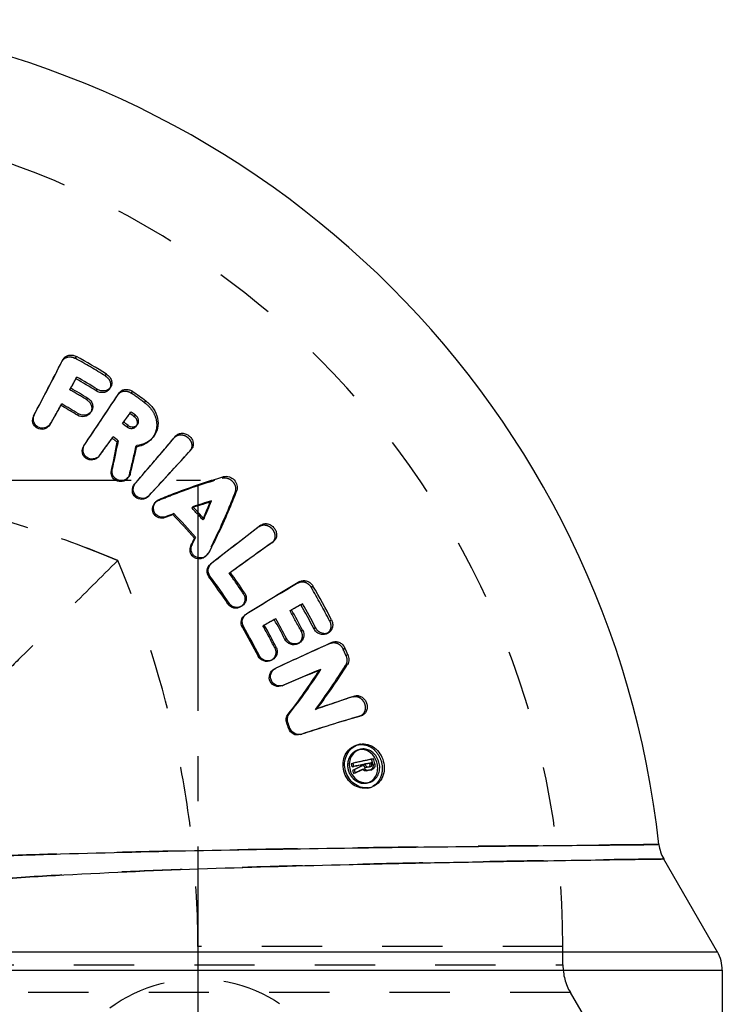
# Model space of a CAD drawing. Header units: millimetres. Extents: x 394 to 601, y 395 to 601.
# Tile 4 of 4: x 524 to 600, y 487 to 593. Entities that reach past the tile are written whole.
import ezdxf

# ---------------------------------------------------------------- set-up
doc = ezdxf.new("R2010")
doc.units = ezdxf.units.MM
doc.header["$LTSCALE"] = 65.185185
doc.linetypes.add('CENTER', pattern=[0.6, 0.375, -0.075, 0.075, -0.075])
doc.linetypes.add('HIDDEN', pattern=[0.2, 0.1, -0.1])
for name, color, linetype in [('ACHSEN_S', 7, 'CONTINUOUS'), ('KOERPER', 7, 'CONTINUOUS'), ('KONST.EL_MIT_GEO', 7, 'CONTINUOUS'), ('KURVEN', 7, 'CONTINUOUS')]:
    doc.layers.add(name, color=color, linetype=linetype)

msp = doc.modelspace()

# ---------------------------------------------------------------- linework, layer by layer
at = {"layer": 'ACHSEN_S', "color": 2, "linetype": 'CENTER'}
for p, q in [((394.41, 543.51), (543.67, 543.51)), ((543.41, 542.97), (543.41, 394.51))]:
    msp.add_line(p, q, dxfattribs=at)
at = {"layer": 'KOERPER', "color": 7, "linetype": 'Continuous'}
for p, q in [((593.81, 502.5), (599.62, 492.44)), ((600.16, 490.44), (600.16, 425.51))]:
    msp.add_line(p, q, dxfattribs=at)
at = {"layer": 'KOERPER', "color": 8, "linetype": 'HIDDEN'}
for p, q in [((582.91, 493.01), (543.41, 493.01)), ((582.91, 491.03), (582.91, 493.01))]:
    msp.add_line(p, q, dxfattribs=at)
at = {"layer": 'KOERPER', "color": 7, "linetype": 'Continuous'}
msp.add_arc((492.91, 493.01), 101, 6.2854, 83.7146, dxfattribs=at)
at = {"layer": 'KOERPER', "color": 8, "linetype": 'HIDDEN'}
msp.add_arc((492.91, 493.01), 90, 0, 90, dxfattribs=at)
for points, knots in [([(534.74, 534.84), (531.44, 536.21), (524.7, 538.68), (514.3, 541.43), (505.44, 542.84), (498.29, 543.41), (494.7, 543.51), (492.91, 543.51)], [0, 0, 0, 0, 0.249662, 0.499707, 0.74981, 0.874905, 1, 1, 1, 1]), ([(492.91, 543.51), (496.49, 543.51), (503.67, 543.12), (517.83, 540.86), (528.13, 537.58), (534.74, 534.84)], [0, 0, 0, 0, 0.250256, 0.500515, 1, 1, 1, 1]), ([(534.74, 534.84), (532.92, 533.03), (529.34, 529.44), (524.91, 525.01), (521.46, 521.56), (518.99, 519.09), (516.61, 516.71), (514.34, 514.44), (512.21, 512.31), (510.25, 510.35), (508.74, 508.84), (507.64, 507.73), (506.9, 507), (506.24, 506.34), (505.65, 505.75), (505.14, 505.24), (504.77, 504.87), (504.51, 504.61), (504.36, 504.45), (504.22, 504.32), (504.11, 504.21), (504.03, 504.13), (503.97, 504.07), (503.94, 504.04), (503.92, 504.02), (503.91, 504.01), (503.91, 504.01), (503.91, 504.01)], [0, 0, 0, 0, 0.176905, 0.348543, 0.431504, 0.511972, 0.589403, 0.663153, 0.732453, 0.796382, 0.853863, 0.879805, 0.903662, 0.925264, 0.944436, 0.96101, 0.974824, 0.980651, 0.985737, 0.990066, 0.993626, 0.996408, 0.998402, 0.999101, 0.9996, 0.9999, 1, 1, 1, 1]), ([(543.41, 493.01), (543.41, 496.59), (543.02, 503.77), (540.76, 517.93), (537.48, 528.23), (534.74, 534.84)], [0, 0, 0, 0, 0.250256, 0.500515, 1, 1, 1, 1])]:
    msp.add_open_spline(points, degree=3, knots=knots, dxfattribs=at)
at = {"layer": 'KONST.EL_MIT_GEO', "color": 8, "linetype": 'HIDDEN'}
for p, q in [((530.13, 556.72), (530.25, 556.92)), ((528.71, 556.42), (528.81, 556.59)), ((528.71, 556.42), (528.73, 556.45)), ((530.2, 554.51), (530.31, 554.69)), ((533.38, 554.81), (533.51, 555.01)), ((529.54, 553.32), (529.64, 553.49)), ((533.82, 553.39), (533.94, 553.57)), ((534.76, 552.8), (534.89, 552.98)), ((534.76, 552.8), (534.77, 552.81)), ((536.21, 552.94), (536.34, 553.13)), ((528.58, 551.62), (528.67, 551.78)), ((531.38, 552.23), (531.49, 552.39)), ((537.63, 551.92), (537.77, 552.11)), ((531.76, 550.82), (531.87, 550.97)), ((536.03, 550.75), (536.16, 550.92)), ((527.38, 549.52), (527.46, 549.65)), ((535.24, 549.64), (535.36, 549.8)), ((535.72, 549.29), (535.84, 549.45)), ((536.73, 549.38), (536.86, 549.54)), ((534.11, 548.06), (534.22, 548.21)), ((538.42, 548.03), (538.55, 548.19)), ((540.87, 548.15), (541.02, 548.32)), ((536.68, 547.14), (536.8, 547.28)), ((532.7, 546.12), (532.69, 546.11)), ((532.7, 546.11), (532.8, 546.25)), ((542.53, 546.67), (542.68, 546.84)), ((535.99, 544.12), (536.09, 544.24)), ((546.05, 543.75), (546.21, 543.91)), ((535.78, 543.73), (535.88, 543.85)), ((538.04, 541.77), (538.15, 541.89)), ((547.43, 542.25), (547.6, 542.4)), ((538.88, 541.21), (538.77, 541.09)), ((539.11, 541.33), (539.22, 541.44)), ((542.73, 540.52), (542.86, 540.64)), ((543.93, 539.22), (544.06, 539.34)), ((550.05, 538.51), (550.23, 538.65)), ((551.39, 536.73), (551.57, 536.87)), ((551.4, 536.74), (551.39, 536.73)), ((544.44, 535.54), (544.56, 535.65)), ((544.18, 535.23), (544.3, 535.33)), ((544.9, 534.53), (544.78, 534.44)), ((544.78, 534.44), (544.79, 534.44)), ((546.8, 533.43), (546.93, 533.53)), ((546.93, 533.53), (546.8, 533.43)), ((554.27, 532.41), (554.45, 532.53)), ((548.33, 531.21), (548.47, 531.3)), ((555.66, 531.93), (555.85, 532.05)), ((548.06, 529.83), (548.19, 529.92)), ((548.55, 528.96), (548.7, 529.06)), ((553.37, 529.38), (553.54, 529.48)), ((553.5, 529.45), (553.37, 529.38)), ((553.54, 529.47), (553.5, 529.45)), ((550.86, 527.97), (550.59, 527.82)), ((557.65, 528.29), (557.85, 528.4)), ((550.45, 527.74), (550.59, 527.82)), ((550.59, 527.82), (550.45, 527.74)), ((554.56, 527.17), (554.74, 527.27)), ((557.33, 526.89), (557.53, 527)), ((554.2, 525.8), (554.37, 525.89)), ((557.78, 525.87), (557.98, 525.97)), ((551.73, 525.35), (551.87, 525.43)), ((559.12, 525.22), (559.32, 525.32)), ((551.31, 524.01), (551.45, 524.08)), ((559.42, 524.53), (559.63, 524.63)), ((551.69, 523.08), (551.85, 523.16)), ((556.55, 522.95), (556.72, 523.03)), ((559.39, 523.48), (559.59, 523.57)), ((552.53, 521.26), (552.67, 521.32)), ((560.17, 520.07), (560.37, 520.15)), ((556.12, 518.69), (556.29, 518.76)), ((560.89, 517.95), (561.15, 518.04)), ((560.94, 517.96), (560.89, 517.95)), ((560.53, 514.82), (560.84, 514.91)), ((560.53, 514.82), (560.65, 514.85)), ((560.7, 514.29), (560.99, 514.38)), ((560.79, 514.31), (560.7, 514.29)), ((562.21, 513.3), (562.41, 513.36)), ((561.2, 512.22), (561.39, 512.27)), ((561.33, 512.73), (561.53, 512.79)), ((561.4, 512.75), (561.33, 512.73)), ((561.38, 512.55), (561.57, 512.61)), ((561.48, 512.76), (561.4, 512.75)), ((561.53, 512.78), (561.48, 512.76)), ((561.57, 512.4), (561.91, 512.47)), ((561.57, 512.4), (561.77, 512.46)), ((562, 512.11), (561.88, 512.09)), ((561.91, 512.47), (562.07, 512.52)), ((562, 512.11), (562.2, 512.17)), ((562.03, 512.12), (562, 512.11)), ((562.34, 512.75), (562.55, 512.81)), ((561.64, 510.72), (561.94, 510.79)), ((561.64, 510.72), (561.74, 510.74)), ((561.88, 510.2), (562.08, 510.25)), ((561.88, 510.2), (561.95, 510.22)), ((582.91, 491.03), (582.91, 493.01)), ((503.91, 491.03), (582.91, 491.03)), ((583.71, 488.03), (503.1, 488.03)), ((583.71, 488.03), (588.4, 479.9))]:
    msp.add_line(p, q, dxfattribs=at)
at = {"layer": 'KONST.EL_MIT_GEO', "color": 7, "linetype": 'Continuous'}
for p, q in [((528.74, 556.44), (528.82, 556.61)), ((528.84, 556.64), (528.81, 556.59)), ((528.82, 556.61), (528.84, 556.64)), ((532.4, 553.2), (532.52, 553.37)), ((534.78, 552.81), (534.89, 552.98)), ((534.89, 552.98), (534.9, 553)), ((534.9, 553), (534.89, 552.98)), ((525.64, 550.5), (525.71, 550.64)), ((530.37, 550.56), (530.47, 550.71)), ((536.52, 550.39), (536.65, 550.56)), ((527.47, 549.67), (527.46, 549.65)), ((527.61, 549.91), (527.47, 549.67)), ((531.07, 547.26), (531.16, 547.39)), ((534.68, 547.64), (534.79, 547.79)), ((532.8, 546.25), (532.79, 546.23)), ((534.05, 544.59), (534.14, 544.71)), ((536.55, 543.09), (536.66, 543.21)), ((544.72, 541.15), (544.87, 541.28)), ((540.68, 539.79), (540.8, 539.91)), ((539.85, 539.47), (539.96, 539.58)), ((542.65, 536.43), (542.77, 536.53)), ((543.04, 537.24), (543.16, 537.35)), ((551.57, 536.87), (551.4, 536.75)), ((551.58, 536.88), (551.57, 536.87)), ((551.57, 536.87), (551.58, 536.88)), ((544.9, 534.53), (544.92, 534.54)), ((544.59, 533.05), (544.71, 533.14)), ((546.66, 530.1), (546.78, 530.19)), ((554.56, 530.04), (554.74, 530.15)), ((548.68, 529.04), (548.7, 529.06)), ((551.67, 528.43), (551.82, 528.52)), ((548.22, 527.6), (548.34, 527.68)), ((555.95, 527.46), (556.13, 527.56)), ((552.82, 526.29), (552.98, 526.38)), ((549.94, 524.43), (550.07, 524.5)), ((551.82, 523.15), (551.85, 523.16)), ((553.02, 517.23), (553.15, 517.28)), ((553.18, 518.18), (553.31, 518.24)), ((561.1, 518.02), (560.94, 517.97)), ((561.15, 518.04), (561.1, 518.02)), ((553.23, 516.6), (553.36, 516.65)), ((554.5, 515.97), (554.64, 516.03)), ((560.72, 514.88), (560.84, 514.91)), ((560.99, 514.38), (560.89, 514.35)), ((560.01, 512.82), (560.19, 512.87)), ((560.09, 512.47), (560.28, 512.52)), ((560.17, 512.13), (560.36, 512.18)), ((561.02, 512.67), (561.21, 512.72)), ((561.04, 512.56), (561.02, 512.67)), ((561.04, 512.56), (561.24, 512.61)), ((561.24, 512.61), (561.21, 512.72)), ((561.66, 512.04), (561.86, 512.1)), ((561.88, 512.09), (561.66, 512.04)), ((561.77, 512.46), (562.08, 512.52)), ((561.89, 512.11), (561.86, 512.1)), ((562.09, 512.14), (561.89, 512.11)), ((561.98, 512.87), (562.19, 512.93)), ((562.03, 512.69), (562.23, 512.74)), ((562.07, 512.52), (562.12, 512.53)), ((562.08, 512.52), (562.12, 512.53)), ((562.2, 512.17), (562.09, 512.14)), ((562.2, 512.17), (562.23, 512.17)), ((562.23, 512.17), (562.2, 512.17)), ((560.26, 511.77), (560.44, 511.82)), ((561.75, 510.17), (561.88, 510.2)), ((561.88, 510.2), (561.75, 510.17)), ((561.84, 510.77), (561.94, 510.79)), ((562.08, 510.25), (561.95, 510.22)), ((497.18, 492.44), (599.62, 492.44)), ((496.74, 490.44), (600.16, 490.44))]:
    msp.add_line(p, q, dxfattribs=at)
for centre, radius, start, end in [((529.53, 556.24), 0.802, 141.0286, 150.4537), ((497.55, 497.51), 67.82, 57.978, 61.1717), ((185.1, 731.83), 385.8, 331.9885, 332.9604), ((174.38, 753.18), 407.54, 330.6602, 330.8535), ((497.69, 497.66), 65.7, 57.9911, 60.2297), ((497.76, 497.72), 64.24, 58.322, 60.242), ((497.65, 497.62), 65.55, 57.9824, 60.2196), ((47.89, 873.66), 583.09, 325.95963, 326.61348), ((39.94, 879.32), 592.85, 325.95183, 326.58201), ((535.55, 552.54), 0.799, 134.6338, 144.9099), ((497.74, 497.8), 67.46, 53.6035, 55.0965), ((140.38, 772.4), 446.6, 330.1198, 330.3958), ((497.76, 497.71), 62.11, 60.0362, 60.2495), ((497.84, 497.81), 62.16, 58.3392, 60.2613), ((497.8, 497.77), 62.03, 58.329, 60.0364), ((-12.12, 941.84), 673.37, 324.39482, 324.5116), ((497.83, 497.9), 65.21, 53.607, 54.1392), ((497.88, 497.94), 65.36, 53.6128, 54.1454), ((526.63, 550.16), 0.97, 323.8085, 328.5426), ((497.95, 498.02), 63.89, 53.6191, 54.1531), ((-66.75, 981.08), 740.63, 324.04779, 324.23505), ((498.03, 498.1), 61.81, 53.5064, 54.1654), ((-567.91, 1490.88), 1455.38, 319.36562, 319.62734), ((-583.69, 1504.74), 1476.38, 319.36238, 319.62293), ((475.99, 558.22), 59.63, 346.7886, 349.7892), ((497.98, 498.05), 61.7, 53.8657, 54.1583), ((475.46, 558.66), 60.32, 346.6265, 349.6173), ((497.99, 498.06), 61.68, 53.4998, 53.8657), ((477.9, 559.42), 60.14, 345.3793, 348.3536), ((536.4, 549.94), 2.82, 277.5361, 278.4855), ((532.01, 546.81), 0.968, 317.7677, 323.0889), ((-1335.73, 2261.75), 2543.49, 317.45403, 317.60525), ((563.03, 481.08), 62.89, 106.7896, 108.7048), ((562.54, 481.47), 62.28, 106.6307, 108.1214), ((484.09, 565.32), 65.36, 336.5783, 338.4202), ((484.77, 564.67), 64.4, 337.1405, 338.5811), ((563.64, 478.34), 65.6, 110.4778, 111.26), ((564.13, 477.94), 66.21, 110.6352, 111.417), ((498.16, 498.26), 59.44, 40.9773, 44.3238), ((498.21, 498.31), 59.53, 40.9739, 44.3233), ((498.15, 498.25), 61.61, 41.83, 43.4743), ((562.78, 480.73), 63.06, 108.1188, 108.3583), ((483.96, 565), 65.27, 336.9117, 337.1431), ((1104.31, -183.7), 910.38, 127.49008, 127.91274), ((481.4, 566.16), 68.08, 334.1121, 334.8662), ((481.03, 566.7), 68.72, 333.9583, 334.7112), ((953.46, -27.34), 692.71, 125.47975, 125.93518), ((497.97, 498.12), 60.42, 33.3055, 35.8773), ((497.98, 498.13), 58.24, 33.2975, 36.8363), ((498.03, 498.18), 58.32, 33.2874, 36.8301), ((801.81, 116.96), 483.62, 120.7622, 121.5588), ((497.28, 497.58), 67.97, 26.9673, 30.4759), ((748.19, 179.25), 400.68, 118.8675, 119.0641), ((497.32, 497.63), 65.77, 26.9614, 29.5128), ((497.36, 497.68), 65.93, 26.9496, 29.5026), ((497.45, 497.76), 64.44, 27.2545, 29.4902), ((765.99, 147.39), 437.18, 119.333, 119.5183), ((497.49, 497.79), 62.24, 27.2458, 29.4822), ((497.53, 497.84), 62.36, 27.2327, 29.4707), ((497.59, 497.89), 58.7, 26.8846, 30.4061), ((497.63, 497.94), 58.78, 26.8694, 30.3947), ((497.56, 497.88), 60.9, 26.8961, 29.4553), ((693.37, 222.47), 332.33, 114.0425, 115.2041), ((496.83, 497.36), 68.46, 23.4697, 24.1049), ((672.07, 243.48), 302.4, 112.4589, 113.2836), ((674.01, 239.57), 306.77, 112.4781, 113.2992), ((504.13, 556.42), 62.19, 322.0631, 327.4409), ((504.04, 556.91), 62.63, 321.8767, 327.2586), ((507.91, 555.49), 60.74, 322.7951, 328.3081), ((641.21, 276.92), 256.31, 108.385, 109.3503), ((496.57, 497.45), 59.81, 18.6756, 19.3086), ((496.61, 497.49), 59.9, 18.6549, 19.2887), ((627.77, 289.88), 237.67, 106.3432, 107.9563), ((629.22, 286.12), 241.7, 106.4104, 107.9735), ((560.88, 518.78), 0.788, 290.2297, 298.4827), ((561.27, 513.19), 1.77, 108.0507, 114.1195), ((561.35, 512.95), 1.47, 114.5795, 119.7866), ((561.31, 513.05), 1.36, 107.6315, 114.6001), ((561.24, 513.36), 1.6, 99.15, 104.533), ((605.1, 313.34), 204.52, 102.0477, 102.6847), ((495.47, 496.95), 68.92, 13.3016, 13.7736), ((560.7, 512.35), 2.16, 21.7931, 30.741), ((495.58, 497.04), 66.33, 13.4486, 13.7621), ((603.33, 314.63), 202.5, 102.06, 102.3274), ((467.07, 703.01), 212.38, 296.001, 296.2626), ((495.48, 497.02), 66.44, 12.8277, 13.1484), ((495.61, 497.08), 66.49, 13.4294, 13.7429), ((604.22, 311.91), 205.37, 102.0881, 102.3544), ((466.64, 704.91), 214.31, 295.9308, 296.1925), ((495.5, 497.05), 66.59, 12.8082, 13.1291), ((466.95, 706.99), 216.41, 295.596, 295.8746), ((602.88, 318.18), 198.95, 101.802, 101.9956), ((495.5, 497), 67.89, 13.2887, 13.4472), ((495.44, 496.93), 68.43, 13.3154, 13.4738), ((561.82, 512.64), 0.215, 6.4574, 13.3752), ((495.47, 496.96), 68.6, 13.2975, 13.456), ((561.83, 512.7), 2.04, 206.5719, 211.1064), ((561.82, 512.7), 2.04, 211.1078, 212.7613), ((561.35, 512.15), 1.46, 297.4177, 302.8071), ((561.66, 511.89), 1.69, 274.7954, 280.0589), ((561.67, 511.89), 1.69, 283.9183, 284.643), ((561.66, 511.94), 1.74, 284.6661, 289.7714), ((597.28, 504.5), 4, 186.2819, 210), ((596.16, 490.44), 4, 0, 30)]:
    msp.add_arc(centre, radius, start, end, dxfattribs=at)
at = {"layer": 'KONST.EL_MIT_GEO', "color": 8, "linetype": 'HIDDEN'}
for centre, radius, start, end in [((497.51, 497.46), 67.65, 57.97, 61.1618), ((190.53, 728.68), 379.52, 332.0004, 333.0066), ((179.17, 750.15), 401.87, 330.6738, 330.8679), ((497.71, 497.68), 64.1, 58.3127, 60.2314), ((497.7, 497.76), 67.29, 53.5981, 55.0902), ((144.86, 769.54), 441.28, 330.0967, 330.4082), ((-4.68, 936.15), 664.01, 324.40309, 324.52035), ((497.9, 497.97), 63.75, 53.6141, 54.1467), ((536.27, 549.73), 0.581, 322.1873, 332.3942), ((-58.29, 974.64), 730.01, 324.0545, 324.24262), ((478.08, 559.04), 59.8, 345.55, 348.5161), ((536.4, 549.99), 2.87, 275.6927, 277.5331), ((-1309.48, 2237.33), 2507.64, 317.45586, 317.60774), ((562.85, 480.55), 63.26, 108.3582, 108.5397), ((498.11, 498.21), 61.5, 41.8324, 43.4754), ((483.77, 565.09), 65.48, 336.7366, 336.9118), ((1096.16, -173.63), 897.43, 127.48292, 127.90748), ((945.42, -16.64), 679.32, 125.45268, 125.91545), ((497.93, 498.08), 60.32, 33.3149, 35.8846), ((798.01, 122.69), 476.74, 120.7488, 121.549), ((497.24, 497.53), 67.79, 26.9783, 30.4847), ((744.68, 184.96), 393.99, 118.8527, 119.0218), ((497.41, 497.71), 64.3, 27.2667, 29.501), ((761.57, 154.7), 428.64, 119.32, 119.4446), ((497.51, 497.83), 60.8, 26.9102, 29.4675), ((691.15, 226.65), 327.6, 114.0231, 115.1898), ((496.8, 497.32), 68.28, 23.4824, 24.1173), ((507.97, 555.01), 60.31, 322.979, 328.4878), ((639.78, 280.22), 252.72, 108.3606, 109.3302), ((604.2, 316.04), 201.68, 102.0183, 102.6579), ((495.45, 496.91), 68.74, 13.3192, 13.7911), ((467.37, 705.07), 214.47, 295.6661, 295.9445), ((561.62, 512.59), 0.565, 220.8246, 224.6534), ((561.61, 512.57), 0.543, 224.6676, 227.3545), ((495.48, 496.97), 67.71, 13.3071, 13.4655), ((601.9, 321.36), 195.62, 101.7725, 101.9075), ((561.4, 512.05), 1.36, 288.3721, 297.4499), ((561.41, 512.03), 1.33, 284.3547, 288.2997), ((588.91, 491.03), 6, 180, 210)]:
    msp.add_arc(centre, radius, start, end, dxfattribs=at)
for points, knots in [([(528.73, 556.45), (528.79, 556.55), (528.96, 556.74), (529.32, 556.89), (529.74, 556.88), (530.01, 556.79), (530.13, 556.72)], [0, 0, 0, 0, 0.22365, 0.466599, 0.730001, 1, 1, 1, 1]), ([(533.38, 554.81), (533.51, 554.73), (533.74, 554.53), (533.94, 554.15), (533.98, 553.74), (533.89, 553.49), (533.82, 553.39)], [0, 0, 0, 0, 0.273407, 0.539188, 0.778502, 1, 1, 1, 1]), ([(534.77, 552.81), (534.84, 552.91), (535.03, 553.08), (535.41, 553.2), (535.83, 553.15), (536.09, 553.03), (536.21, 552.94)], [0, 0, 0, 0, 0.22348, 0.466681, 0.730368, 1, 1, 1, 1]), ([(531.38, 552.23), (531.62, 552.08), (531.9, 551.72), (531.93, 551.17), (531.83, 550.92), (531.76, 550.82)], [0, 0, 0, 0, 0.514776, 0.76165, 1, 1, 1, 1]), ([(537.63, 551.92), (537.95, 551.69), (538.49, 551.13), (538.96, 550.08), (538.97, 548.96), (538.64, 548.29), (538.42, 548.03)], [0, 0, 0, 0, 0.264848, 0.518278, 0.764509, 1, 1, 1, 1]), ([(535.72, 549.29), (535.88, 549.18), (536.26, 549.06), (536.63, 549.24), (536.73, 549.38)], [0, 0, 0, 0, 0.5222, 1, 1, 1, 1]), ([(540.87, 548.15), (540.95, 548.24), (541.15, 548.39), (541.55, 548.47), (541.97, 548.38), (542.35, 548.14), (542.63, 547.79), (542.77, 547.38), (542.73, 546.98), (542.61, 546.76), (542.53, 546.67)], [0, 0, 0, 0, 0.109548, 0.22997, 0.363507, 0.50115, 0.639129, 0.771385, 0.891134, 1, 1, 1, 1]), ([(539.11, 541.33), (539.68, 541.56), (541.95, 542.47), (544.28, 543.25), (546.05, 543.75)], [0, 0, 0, 0, 0.251506, 1, 1, 1, 1]), ([(546.05, 543.75), (546.23, 543.81), (546.66, 543.78), (547.19, 543.42), (547.51, 542.86), (547.5, 542.43), (547.43, 542.25)], [0, 0, 0, 0, 0.234059, 0.501132, 0.764082, 1, 1, 1, 1]), ([(547.43, 542.25), (547.22, 541.68), (546.31, 539.41), (545.28, 537.18), (544.44, 535.54)], [0, 0, 0, 0, 0.248071, 1, 1, 1, 1]), ([(550.05, 538.51), (550.15, 538.58), (550.38, 538.69), (550.78, 538.68), (551.18, 538.51), (551.5, 538.2), (551.71, 537.81), (551.77, 537.39), (551.66, 537.01), (551.5, 536.81), (551.4, 536.74)], [0, 0, 0, 0, 0.109764, 0.230824, 0.364912, 0.502834, 0.640376, 0.772141, 0.891277, 1, 1, 1, 1]), ([(554.27, 532.41), (554.37, 532.48), (554.62, 532.55), (555.02, 532.5), (555.39, 532.28), (555.58, 532.05), (555.66, 531.93)], [0, 0, 0, 0, 0.22253, 0.466661, 0.731318, 1, 1, 1, 1]), ([(548.33, 531.21), (548.47, 531), (548.59, 530.44), (548.27, 529.97), (548.06, 529.83)], [0, 0, 0, 0, 0.49691, 1, 1, 1, 1]), ([(557.65, 528.29), (557.72, 528.16), (557.8, 527.89), (557.79, 527.47), (557.63, 527.11), (557.44, 526.95), (557.33, 526.89)], [0, 0, 0, 0, 0.273397, 0.53787, 0.777177, 1, 1, 1, 1]), ([(554.56, 527.17), (554.68, 526.94), (554.74, 526.5), (554.51, 526.03), (554.31, 525.86), (554.2, 525.8)], [0, 0, 0, 0, 0.514261, 0.761217, 1, 1, 1, 1]), ([(557.78, 525.87), (557.89, 525.92), (558.15, 525.96), (558.55, 525.86), (558.89, 525.6), (559.06, 525.35), (559.12, 525.22)], [0, 0, 0, 0, 0.222214, 0.46665, 0.731549, 1, 1, 1, 1]), ([(551.73, 525.35), (551.84, 525.12), (551.9, 524.56), (551.54, 524.13), (551.31, 524.01)], [0, 0, 0, 0, 0.497634, 1, 1, 1, 1]), ([(559.42, 524.53), (559.5, 524.36), (559.58, 523.99), (559.48, 523.63), (559.39, 523.48)], [0, 0, 0, 0, 0.522525, 1, 1, 1, 1]), ([(560.17, 520.07), (560.28, 520.11), (560.54, 520.13), (560.92, 520), (561.24, 519.71), (561.46, 519.32), (561.54, 518.89), (561.47, 518.47), (561.26, 518.14), (561.05, 518), (560.94, 517.96)], [0, 0, 0, 0, 0.109803, 0.23185, 0.367071, 0.505888, 0.643036, 0.774067, 0.89192, 1, 1, 1, 1]), ([(560.7, 514.29), (560.51, 514.23), (560.15, 514.02), (559.76, 513.5), (559.57, 512.84), (559.63, 512.13), (559.93, 511.47), (560.42, 510.97), (561.02, 510.7), (561.45, 510.68), (561.64, 510.72)], [0, 0, 0, 0, 0.112328, 0.232045, 0.360665, 0.495247, 0.631032, 0.763937, 0.886741, 1, 1, 1, 1]), ([(560.65, 514.85), (560.89, 514.91), (561.45, 514.92), (562.25, 514.59), (562.9, 513.92), (563.31, 513.04), (563.4, 512.08), (563.17, 511.18), (562.63, 510.51), (562.13, 510.26), (561.88, 510.2)], [0, 0, 0, 0, 0.109405, 0.23063, 0.363552, 0.502254, 0.639838, 0.770252, 0.889615, 1, 1, 1, 1]), ([(561.38, 512.55), (561.39, 512.51), (561.44, 512.42), (561.53, 512.4), (561.57, 512.4)], [0, 0, 0, 0, 0.534375, 1, 1, 1, 1]), ([(562.34, 512.75), (562.37, 512.62), (562.36, 512.34), (562.14, 512.15), (562.03, 512.12)], [0, 0, 0, 0, 0.537981, 1, 1, 1, 1]), ([(593.3, 504.06), (593.31, 504.06), (593.2, 504.06), (593.15, 504.06), (592.92, 504.06), (592.68, 504.05), (592.33, 504.05), (591.73, 504.05), (590.8, 504.04), (589.47, 504.03), (587.85, 504.01), (585.97, 503.99), (582.95, 503.97), (578.61, 503.92), (572.78, 503.86), (566.25, 503.78), (559.15, 503.68), (551.67, 503.57), (543.98, 503.42), (536.24, 503.26), (528.64, 503.05), (521.32, 502.82), (514.4, 502.55), (507.92, 502.23), (503.76, 501.99), (501.75, 501.85)], [0, 0, 0, 0, 0.000414, 0.001655, 0.003722, 0.00661, 0.010317, 0.014835, 0.026278, 0.04087, 0.058521, 0.079123, 0.102551, 0.157296, 0.221425, 0.29339, 0.371467, 0.453804, 0.538481, 0.623564, 0.707186, 0.787645, 0.863548, 0.93411, 1, 1, 1, 1]), ([(593.81, 502.5), (593.83, 502.49), (593.71, 502.5), (593.66, 502.49), (593.44, 502.49), (593.19, 502.49), (592.84, 502.48), (592.25, 502.48), (591.31, 502.46), (589.98, 502.45), (588.37, 502.42), (586.48, 502.4), (584.34, 502.36), (581.96, 502.33), (578.33, 502.27), (573.29, 502.18), (566.75, 502.06), (559.64, 501.9), (552.14, 501.71), (544.41, 501.47), (536.64, 501.17), (529, 500.8), (521.64, 500.34), (514.7, 499.74), (508.28, 498.96), (504.22, 498.21), (502.31, 497.73)], [0, 0, 0, 0, 0.000413, 0.001651, 0.003713, 0.006594, 0.010292, 0.014799, 0.026216, 0.040775, 0.058388, 0.07895, 0.102335, 0.128403, 0.156997, 0.221061, 0.292997, 0.371101, 0.453543, 0.538417, 0.623802, 0.707824, 0.788738, 0.865031, 0.935568, 1, 1, 1, 1])]:
    msp.add_open_spline(points, degree=3, knots=knots, dxfattribs=at)
at = {"layer": 'KONST.EL_MIT_GEO', "color": 7, "linetype": 'Continuous'}
for points, knots in [([(528.91, 556.75), (528.98, 556.84), (529.17, 556.99), (529.52, 557.09), (529.9, 557.07), (530.14, 556.98), (530.25, 556.92)], [0, 0, 0, 0, 0.237502, 0.483257, 0.738685, 1, 1, 1, 1]), ([(533.51, 555.01), (533.63, 554.93), (533.85, 554.73), (534.06, 554.36), (534.11, 553.94), (534.02, 553.68), (533.94, 553.57)], [0, 0, 0, 0, 0.262693, 0.518624, 0.763512, 1, 1, 1, 1]), ([(533.94, 553.57), (533.87, 553.47), (533.68, 553.29), (533.3, 553.17), (532.89, 553.19), (532.63, 553.3), (532.52, 553.37)], [0, 0, 0, 0, 0.237051, 0.482505, 0.738006, 1, 1, 1, 1]), ([(533.82, 553.39), (533.75, 553.29), (533.57, 553.12), (533.19, 552.99), (532.78, 553.01), (532.52, 553.12), (532.4, 553.2)], [0, 0, 0, 0, 0.226272, 0.470857, 0.734645, 1, 1, 1, 1]), ([(534.99, 553.11), (535.08, 553.19), (535.28, 553.32), (535.64, 553.38), (536.01, 553.32), (536.24, 553.21), (536.34, 553.13)], [0, 0, 0, 0, 0.237327, 0.48312, 0.738646, 1, 1, 1, 1]), ([(531.49, 552.39), (531.72, 552.25), (532.01, 551.89), (532.04, 551.34), (531.94, 551.08), (531.87, 550.97)], [0, 0, 0, 0, 0.508784, 0.756941, 1, 1, 1, 1]), ([(537.77, 552.11), (538.09, 551.88), (538.63, 551.31), (539.1, 550.26), (539.11, 549.13), (538.78, 548.46), (538.55, 548.19)], [0, 0, 0, 0, 0.261722, 0.516643, 0.761447, 1, 1, 1, 1]), ([(527.38, 549.52), (527.24, 549.3), (526.78, 548.96), (525.96, 549.07), (525.45, 549.72), (525.51, 550.28), (525.64, 550.5)], [0, 0, 0, 0, 0.258454, 0.501281, 0.745465, 1, 1, 1, 1]), ([(527.41, 549.58), (527.27, 549.39), (526.82, 549.08), (526, 549.21), (525.52, 549.88), (525.6, 550.42), (525.71, 550.64)], [0, 0, 0, 0, 0.246874, 0.500445, 0.753685, 1, 1, 1, 1]), ([(531.76, 550.82), (531.62, 550.61), (531.14, 550.31), (530.59, 550.43), (530.37, 550.56)], [0, 0, 0, 0, 0.48958, 1, 1, 1, 1]), ([(531.87, 550.97), (531.73, 550.77), (531.24, 550.46), (530.69, 550.58), (530.47, 550.71)], [0, 0, 0, 0, 0.487205, 1, 1, 1, 1]), ([(536.85, 549.64), (536.87, 549.78), (536.83, 550.08), (536.64, 550.31), (536.52, 550.39)], [0, 0, 0, 0, 0.484096, 1, 1, 1, 1]), ([(536.86, 549.54), (536.92, 549.61), (536.99, 549.79), (536.99, 550.18), (536.81, 550.45), (536.65, 550.56)], [0, 0, 0, 0, 0.240758, 0.488219, 1, 1, 1, 1]), ([(535.84, 549.45), (536, 549.34), (536.38, 549.22), (536.75, 549.4), (536.86, 549.54)], [0, 0, 0, 0, 0.516407, 1, 1, 1, 1]), ([(538.55, 548.19), (538.34, 547.93), (537.8, 547.51), (537.14, 547.32), (536.8, 547.28)], [0, 0, 0, 0, 0.492556, 1, 1, 1, 1]), ([(541.02, 548.32), (541.1, 548.41), (541.32, 548.57), (541.73, 548.64), (542.14, 548.54), (542.5, 548.31), (542.77, 547.98), (542.92, 547.58), (542.9, 547.17), (542.77, 546.93), (542.68, 546.84)], [0, 0, 0, 0, 0.118193, 0.240409, 0.368319, 0.499749, 0.631244, 0.759325, 0.881737, 1, 1, 1, 1]), ([(532.7, 546.11), (532.54, 545.9), (532.05, 545.61), (531.25, 545.8), (530.8, 546.49), (530.92, 547.05), (531.07, 547.26)], [0, 0, 0, 0, 0.258567, 0.500888, 0.744839, 1, 1, 1, 1]), ([(532.73, 546.16), (532.57, 545.98), (532.09, 545.72), (531.29, 545.94), (530.89, 546.66), (531.02, 547.19), (531.16, 547.39)], [0, 0, 0, 0, 0.246905, 0.500599, 0.753824, 1, 1, 1, 1]), ([(538.42, 548.03), (538.23, 547.79), (537.73, 547.39), (537.13, 547.2), (536.82, 547.15)], [0, 0, 0, 0, 0.494256, 1, 1, 1, 1]), ([(535.78, 543.73), (535.64, 543.55), (535.22, 543.31), (534.51, 543.4), (534.03, 543.92), (534, 544.38), (534.05, 544.59)], [0, 0, 0, 0, 0.255357, 0.509523, 0.757724, 1, 1, 1, 1]), ([(535.88, 543.85), (535.74, 543.68), (535.34, 543.43), (534.64, 543.5), (534.13, 544.01), (534.09, 544.49), (534.14, 544.71)], [0, 0, 0, 0, 0.244816, 0.496159, 0.750617, 1, 1, 1, 1]), ([(539.22, 541.44), (539.8, 541.69), (542.09, 542.61), (544.44, 543.4), (546.21, 543.91)], [0, 0, 0, 0, 0.254304, 1, 1, 1, 1]), ([(546.21, 543.91), (546.4, 543.97), (546.84, 543.94), (547.36, 543.58), (547.68, 543.02), (547.67, 542.59), (547.6, 542.4)], [0, 0, 0, 0, 0.243131, 0.500246, 0.757218, 1, 1, 1, 1]), ([(538.04, 541.77), (537.87, 541.58), (537.35, 541.34), (536.57, 541.61), (536.2, 542.36), (536.38, 542.9), (536.55, 543.09)], [0, 0, 0, 0, 0.258431, 0.500418, 0.744292, 1, 1, 1, 1]), ([(538.15, 541.89), (537.98, 541.7), (537.47, 541.45), (536.66, 541.71), (536.3, 542.49), (536.49, 543.02), (536.66, 543.21)], [0, 0, 0, 0, 0.246362, 0.499913, 0.753546, 1, 1, 1, 1]), ([(547.6, 542.4), (547.38, 541.84), (546.47, 539.54), (545.42, 537.3), (544.56, 535.65)], [0, 0, 0, 0, 0.245539, 1, 1, 1, 1]), ([(539.85, 539.47), (539.64, 539.39), (539.16, 539.37), (538.59, 539.8), (538.42, 540.49), (538.62, 540.93), (538.77, 541.09)], [0, 0, 0, 0, 0.250639, 0.499689, 0.749107, 1, 1, 1, 1]), ([(539.96, 539.58), (539.75, 539.5), (539.26, 539.47), (538.68, 539.91), (538.53, 540.62), (538.73, 541.05), (538.88, 541.21)], [0, 0, 0, 0, 0.249098, 0.503563, 0.75513, 1, 1, 1, 1]), ([(550.23, 538.65), (550.33, 538.73), (550.58, 538.83), (550.99, 538.82), (551.37, 538.64), (551.68, 538.35), (551.88, 537.98), (551.95, 537.56), (551.86, 537.17), (551.69, 536.96), (551.58, 536.88)], [0, 0, 0, 0, 0.118303, 0.240757, 0.368783, 0.500175, 0.631531, 0.759463, 0.88175, 1, 1, 1, 1]), ([(544.18, 535.23), (544.1, 535.16), (543.89, 535.04), (543.55, 534.98), (543.2, 535.04), (542.8, 535.26), (542.49, 535.77), (542.56, 536.24), (542.65, 536.43)], [0, 0, 0, 0, 0.125774, 0.255948, 0.38438, 0.51182, 0.758803, 1, 1, 1, 1]), ([(544.3, 535.33), (544.14, 535.19), (543.69, 535.02), (542.99, 535.23), (542.6, 535.85), (542.67, 536.33), (542.77, 536.53)], [0, 0, 0, 0, 0.244917, 0.496469, 0.750921, 1, 1, 1, 1]), ([(544.59, 533.05), (544.45, 533.24), (544.3, 533.79), (544.58, 534.28), (544.78, 534.44)], [0, 0, 0, 0, 0.491818, 1, 1, 1, 1]), ([(544.71, 533.14), (544.56, 533.34), (544.42, 533.89), (544.71, 534.38), (544.9, 534.53)], [0, 0, 0, 0, 0.507056, 1, 1, 1, 1]), ([(554.45, 532.53), (554.56, 532.6), (554.83, 532.68), (555.24, 532.61), (555.6, 532.39), (555.78, 532.17), (555.85, 532.05)], [0, 0, 0, 0, 0.236615, 0.48171, 0.737658, 1, 1, 1, 1]), ([(548.47, 531.3), (548.61, 531.09), (548.73, 530.52), (548.4, 530.06), (548.19, 529.92)], [0, 0, 0, 0, 0.508005, 1, 1, 1, 1]), ([(548.06, 529.83), (547.84, 529.68), (547.27, 529.57), (546.8, 529.89), (546.66, 530.1)], [0, 0, 0, 0, 0.512312, 1, 1, 1, 1]), ([(548.19, 529.92), (547.98, 529.78), (547.55, 529.69), (547.05, 529.88), (546.86, 530.07), (546.78, 530.19)], [0, 0, 0, 0, 0.487751, 0.742213, 1, 1, 1, 1]), ([(548.22, 527.6), (548.09, 527.81), (548.01, 528.36), (548.33, 528.82), (548.55, 528.96)], [0, 0, 0, 0, 0.492191, 1, 1, 1, 1]), ([(548.34, 527.68), (548.21, 527.9), (548.14, 528.46), (548.47, 528.91), (548.68, 529.04)], [0, 0, 0, 0, 0.506934, 1, 1, 1, 1]), ([(557.85, 528.4), (557.92, 528.27), (558, 528.01), (558, 527.6), (557.84, 527.23), (557.64, 527.05), (557.53, 527)], [0, 0, 0, 0, 0.262577, 0.518076, 0.762886, 1, 1, 1, 1]), ([(554.74, 527.27), (554.86, 527.03), (554.92, 526.6), (554.68, 526.12), (554.48, 525.95), (554.37, 525.89)], [0, 0, 0, 0, 0.508546, 0.756549, 1, 1, 1, 1]), ([(557.33, 526.89), (557.23, 526.84), (556.97, 526.77), (556.56, 526.85), (556.19, 527.09), (556.01, 527.33), (555.95, 527.46)], [0, 0, 0, 0, 0.224261, 0.468991, 0.734395, 1, 1, 1, 1]), ([(557.53, 527), (557.41, 526.94), (557.14, 526.87), (556.73, 526.95), (556.37, 527.19), (556.2, 527.43), (556.13, 527.56)], [0, 0, 0, 0, 0.236822, 0.482531, 0.738279, 1, 1, 1, 1]), ([(554.2, 525.8), (553.98, 525.68), (553.38, 525.65), (552.95, 526.05), (552.82, 526.29)], [0, 0, 0, 0, 0.488045, 1, 1, 1, 1]), ([(554.37, 525.89), (554.14, 525.77), (553.54, 525.73), (553.1, 526.13), (552.98, 526.38)], [0, 0, 0, 0, 0.487073, 1, 1, 1, 1]), ([(557.98, 525.97), (558.1, 526.02), (558.37, 526.07), (558.77, 525.96), (559.11, 525.69), (559.27, 525.45), (559.32, 525.32)], [0, 0, 0, 0, 0.236825, 0.482172, 0.738062, 1, 1, 1, 1]), ([(551.87, 525.43), (551.99, 525.2), (552.04, 524.63), (551.67, 524.2), (551.45, 524.08)], [0, 0, 0, 0, 0.507815, 1, 1, 1, 1]), ([(551.31, 524.01), (551.08, 523.89), (550.5, 523.83), (550.06, 524.21), (549.94, 524.43)], [0, 0, 0, 0, 0.511355, 1, 1, 1, 1]), ([(551.45, 524.08), (551.22, 523.96), (550.79, 523.92), (550.31, 524.17), (550.13, 524.38), (550.07, 524.5)], [0, 0, 0, 0, 0.487823, 0.742316, 1, 1, 1, 1]), ([(559.63, 524.63), (559.7, 524.46), (559.78, 524.09), (559.68, 523.72), (559.59, 523.57)], [0, 0, 0, 0, 0.511526, 1, 1, 1, 1]), ([(552.53, 521.26), (552.3, 521.16), (551.74, 521.14), (551.13, 521.69), (551.08, 522.52), (551.46, 522.96), (551.69, 523.08)], [0, 0, 0, 0, 0.251826, 0.495114, 0.741908, 1, 1, 1, 1]), ([(552.67, 521.32), (552.44, 521.22), (551.88, 521.2), (551.25, 521.77), (551.22, 522.61), (551.6, 523.03), (551.82, 523.15)], [0, 0, 0, 0, 0.246691, 0.500185, 0.753484, 1, 1, 1, 1]), ([(560.37, 520.15), (560.49, 520.19), (560.75, 520.21), (561.12, 520.09), (561.43, 519.82), (561.64, 519.48), (561.74, 519.08), (561.72, 518.67), (561.56, 518.31), (561.36, 518.14), (561.25, 518.08)], [0, 0, 0, 0, 0.118473, 0.240838, 0.368146, 0.498629, 0.629465, 0.757729, 0.881027, 1, 1, 1, 1]), ([(553.02, 517.23), (552.96, 517.38), (552.93, 517.73), (553.07, 518.05), (553.18, 518.18)], [0, 0, 0, 0, 0.489763, 1, 1, 1, 1]), ([(553.15, 517.28), (553.09, 517.44), (553.06, 517.79), (553.21, 518.11), (553.31, 518.24)], [0, 0, 0, 0, 0.504424, 1, 1, 1, 1]), ([(554.5, 515.97), (554.25, 515.89), (553.68, 515.93), (553.31, 516.37), (553.23, 516.6)], [0, 0, 0, 0, 0.512656, 1, 1, 1, 1]), ([(554.64, 516.03), (554.4, 515.95), (553.83, 515.98), (553.45, 516.41), (553.36, 516.65)], [0, 0, 0, 0, 0.493428, 1, 1, 1, 1]), ([(561.75, 510.17), (561.5, 510.13), (560.95, 510.16), (560.16, 510.51), (559.53, 511.16), (559.14, 512.01), (559.07, 512.93), (559.3, 513.79), (559.81, 514.46), (560.29, 514.74), (560.53, 514.82)], [0, 0, 0, 0, 0.113607, 0.236566, 0.368762, 0.504029, 0.637971, 0.766696, 0.886822, 1, 1, 1, 1]), ([(561.8, 510.2), (561.54, 510.18), (560.99, 510.25), (560.26, 510.63), (559.69, 511.25), (559.34, 512.02), (559.24, 512.87), (559.42, 513.69), (559.87, 514.39), (560.31, 514.7), (560.55, 514.81)], [0, 0, 0, 0, 0.120187, 0.243979, 0.371274, 0.50058, 0.629801, 0.75684, 0.880204, 1, 1, 1, 1]), ([(560.62, 514.23), (560.43, 514.12), (560.09, 513.81), (559.8, 513.17), (559.76, 512.46), (559.9, 512), (560, 511.79)], [0, 0, 0, 0, 0.239636, 0.487563, 0.742538, 1, 1, 1, 1]), ([(561.2, 514.35), (561.17, 514.35), (561.03, 514.35), (560.89, 514.34), (560.79, 514.31)], [0, 0, 0, 0, 0.259016, 1, 1, 1, 1]), ([(560.99, 514.94), (561.25, 514.99), (561.81, 514.95), (562.57, 514.56), (563.15, 513.92), (563.51, 513.12), (563.61, 512.24), (563.44, 511.4), (562.98, 510.69), (562.5, 510.39), (562.25, 510.3)], [0, 0, 0, 0, 0.119675, 0.242867, 0.370429, 0.500609, 0.630698, 0.757947, 0.880643, 1, 1, 1, 1]), ([(562.56, 513.46), (562.41, 513.71), (562.02, 514.14), (561.46, 514.33), (561.2, 514.35)], [0, 0, 0, 0, 0.527586, 1, 1, 1, 1]), ([(562.21, 510.89), (562.38, 510.98), (562.7, 511.23), (563, 511.76), (563.11, 512.37), (563.03, 513), (562.77, 513.58), (562.36, 514.05), (561.83, 514.36), (561.43, 514.42), (561.24, 514.41)], [0, 0, 0, 0, 0.119531, 0.242672, 0.369894, 0.499522, 0.629205, 0.756606, 0.880093, 1, 1, 1, 1]), ([(562.15, 510.92), (562.3, 511.02), (562.59, 511.3), (562.84, 511.86), (562.89, 512.51), (562.79, 512.95), (562.71, 513.15)], [0, 0, 0, 0, 0.227196, 0.469131, 0.732056, 1, 1, 1, 1]), ([(561.66, 512.04), (561.59, 512.03), (561.43, 512.04), (561.3, 512.12), (561.24, 512.17)], [0, 0, 0, 0, 0.470179, 1, 1, 1, 1]), ([(561.86, 512.1), (561.77, 512.08), (561.59, 512.1), (561.45, 512.21), (561.39, 512.27)], [0, 0, 0, 0, 0.488858, 1, 1, 1, 1]), ([(561.57, 512.61), (561.58, 512.56), (561.63, 512.48), (561.73, 512.45), (561.77, 512.46)], [0, 0, 0, 0, 0.516919, 1, 1, 1, 1]), ([(561.97, 512.5), (561.98, 512.51), (562.02, 512.55), (562.04, 512.62), (562.03, 512.66)], [0, 0, 0, 0, 0.234971, 1, 1, 1, 1]), ([(562.12, 512.53), (562.16, 512.54), (562.24, 512.6), (562.24, 512.7), (562.23, 512.74)], [0, 0, 0, 0, 0.481317, 1, 1, 1, 1]), ([(562.55, 512.81), (562.58, 512.68), (562.56, 512.46), (562.4, 512.25), (562.29, 512.19), (562.23, 512.17)], [0, 0, 0, 0, 0.512349, 0.7595, 1, 1, 1, 1]), ([(560.11, 511.6), (560.27, 511.35), (560.7, 510.92), (561.29, 510.75), (561.58, 510.75)], [0, 0, 0, 0, 0.510456, 1, 1, 1, 1]), ([(501.75, 501.85), (503.76, 501.99), (507.92, 502.23), (514.4, 502.55), (521.32, 502.82), (531.24, 503.14), (543.94, 503.44), (558.77, 503.68), (570.4, 503.83), (578.61, 503.92), (583.58, 503.97), (587.58, 504.01), (590.26, 504.03), (591.84, 504.05), (592.65, 504.05), (593.1, 504.06), (593.3, 504.06)], [0, 0, 0, 0, 0.06589, 0.136453, 0.212356, 0.292814, 0.461519, 0.628533, 0.778576, 0.842706, 0.897451, 0.941481, 0.973724, 0.985166, 0.99339, 1, 1, 1, 1]), ([(502.31, 497.73), (504.22, 498.21), (508.28, 498.96), (514.7, 499.74), (521.64, 500.34), (531.6, 500.96), (544.37, 501.49), (557.05, 501.84), (566.75, 502.06), (573.29, 502.18), (579.12, 502.28), (584.1, 502.36), (587.65, 502.41), (589.98, 502.45), (591.31, 502.46), (592.36, 502.48), (593.11, 502.49), (593.56, 502.49), (593.76, 502.5), (593.81, 502.5)], [0, 0, 0, 0, 0.064433, 0.13497, 0.211263, 0.292177, 0.461582, 0.628898, 0.707003, 0.77894, 0.843004, 0.897666, 0.941613, 0.959227, 0.973786, 0.985202, 0.993406, 0.998349, 1, 1, 1, 1])]:
    msp.add_open_spline(points, degree=3, knots=knots, dxfattribs=at)
for points in [[(536.79, 549.47), (536.82, 549.52), (536.84, 549.58), (536.85, 549.64)], [(536.09, 544.24), (536.05, 544.1), (535.98, 543.96), (535.88, 543.85)], [(538.88, 541.21), (538.98, 541.31), (539.1, 541.39), (539.22, 541.44)], [(544.56, 535.65), (544.5, 535.53), (544.41, 535.42), (544.3, 535.33)], [(561.24, 514.41), (561.15, 514.41), (561.07, 514.4), (560.99, 514.38)], [(561.94, 510.79), (562.03, 510.81), (562.12, 510.85), (562.21, 510.89)], [(561.58, 510.75), (561.66, 510.75), (561.75, 510.75), (561.84, 510.77)]]:
    msp.add_open_spline(points, degree=3, dxfattribs=at)
at = {"layer": 'KONST.EL_MIT_GEO', "color": 8, "linetype": 'HIDDEN'}
for points in [[(535.99, 544.12), (535.95, 543.98), (535.88, 543.84), (535.78, 543.73)], [(538.77, 541.09), (538.87, 541.19), (538.98, 541.27), (539.11, 541.33)], [(544.44, 535.54), (544.37, 535.43), (544.29, 535.32), (544.18, 535.23)], [(561.91, 512.47), (561.94, 512.48), (561.96, 512.49), (561.97, 512.5)]]:
    msp.add_open_spline(points, degree=3, dxfattribs=at)
at = {"layer": 'KURVEN', "color": 8, "linetype": 'HIDDEN'}
msp.add_circle((543.41, 473.51), 16, dxfattribs=at)

doc.saveas('drawing.dxf')
